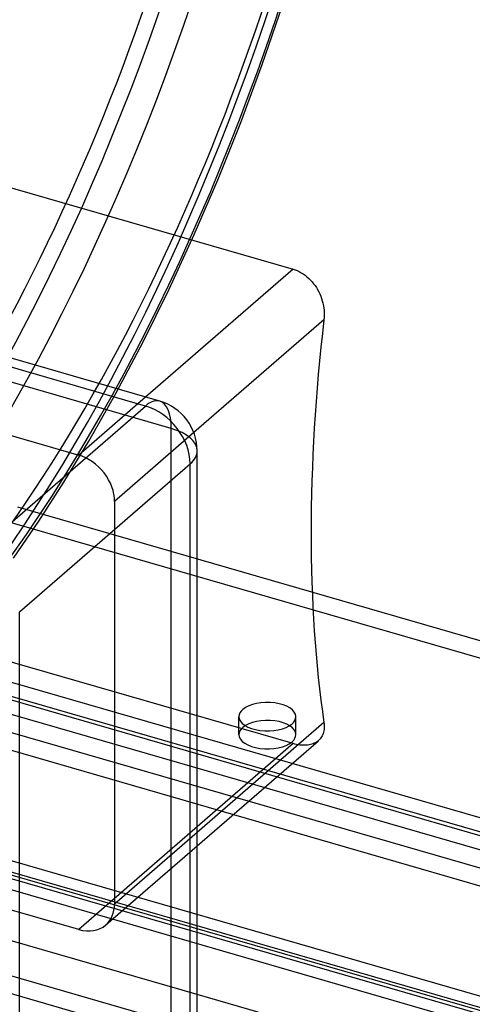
# Model space of a CAD drawing. Header units: millimetres. Extents: x -180 to 180, y -161 to 145.
# Tile 6 of 12: x -44 to 0, y -101 to -6. Entities that reach past the tile are written whole.
import ezdxf

# ---------------------------------------------------------------- set-up
doc = ezdxf.new("R2010")
doc.units = ezdxf.units.MM
doc.layers.add('HIDDEN', color=7, linetype='Continuous')
doc.layers.add('THICK', color=7, linetype='Continuous')

msp = doc.modelspace()

# ---------------------------------------------------------------- linework, layer by layer
at = {"layer": 'HIDDEN'}
for p, q in [((-20.302, -9.894), (-18.354, -4.211)), ((-22.374, -15.483), (-20.302, -9.894)), ((-24.563, -20.961), (-22.374, -15.483)), ((-29.086, -45.004), (-111.964, -21.079)), ((-26.858, -26.305), (-24.563, -20.961)), ((-29.286, -31.571), (-26.858, -26.305)), ((-103.023, -28.81), (-38.027, -47.573)), ((-31.803, -36.661), (-29.286, -31.571)), ((-34.398, -41.556), (-31.803, -36.661)), ((-37.058, -46.238), (-34.398, -41.556)), ((-31.56, -41.972), (-38.027, -47.573)), ((-26.907, -45.406), (-34.563, -52.037)), ((-29.086, -108.267), (-29.086, -45.004)), ((-39.458, -50.194), (-37.058, -46.238)), ((-41.887, -53.958), (-39.458, -50.194)), ((-34.563, -52.037), (-34.563, -90.878)), ((-43.938, -52.557), (113.938, -98.132)), ((115.67, -100.364), (-45.67, -53.789)), ((-44.337, -57.521), (-41.887, -53.958)), ((103.867, -130.945), (-157.673, -55.445)), ((-17.317, -75.407), (-82.313, -56.645)), ((-64.354, -63.748), (101.018, -111.487)), ((-66.086, -64.98), (102.75, -113.719)), ((97.938, -111.988), (-59.938, -66.413)), ((99.67, -114.22), (-61.67, -67.645)), ((-62.938, -69.011), (94.938, -114.586)), ((-64.67, -70.243), (96.67, -116.818)), ((-22.551, -74.535), (-22.551, -72.803)), ((-17.051, -74.536), (-17.051, -72.804)), ((-38.027, -93.342), (-103.023, -74.58)), ((-17.317, -75.407), (-38.027, -93.342)), ((-17.156, -75.45), (-17.317, -75.407)), ((-16.995, -75.488), (-17.156, -75.45)), ((-16.833, -75.518), (-16.995, -75.488)), ((-16.673, -75.542), (-16.833, -75.518)), ((-16.514, -75.558), (-16.673, -75.542)), ((-16.357, -75.567), (-16.514, -75.558)), ((-16.204, -75.569), (-16.357, -75.567)), ((-16.055, -75.562), (-16.204, -75.569)), ((-15.909, -75.549), (-16.055, -75.562)), ((-15.769, -75.527), (-15.909, -75.549)), ((-15.634, -75.499), (-15.769, -75.527)), ((-15.505, -75.463), (-15.634, -75.499)), ((-15.383, -75.42), (-15.505, -75.463)), ((-15.267, -75.371), (-15.383, -75.42)), ((-15.158, -75.316), (-15.267, -75.371)), ((-15.056, -75.255), (-15.158, -75.316)), ((-14.961, -75.189), (-15.056, -75.255)), ((-14.871, -75.115), (-14.961, -75.189)), ((73.051, -120.665), (-67.504, -80.09)), ((-26.586, -99.609), (-88.742, -81.666)), ((74.784, -122.897), (-69.237, -81.322)), ((74.608, -122.193), (-65.948, -81.618)), ((76.34, -124.425), (-67.68, -82.85)), ((-26.586, -83.969), (-34.563, -90.878)), ((-35.409, -92.902), (-26.586, -85.261)), ((-74.608, -89.118), (-26.586, -102.98)), ((-76.34, -90.35), (67.68, -131.925))]:
    msp.add_line(p, q, dxfattribs=at)
for centre, major_axis, ratio, start_param, end_param in [((-70.616, 20.385), (29.538, 102.322), 0.433013, -0.982794, 2.158799), ((-70.616, 20.385), (28.588, 99.031), 0.433013, 0, 2.158799), ((-70.616, 20.385), (29.538, 102.322), 0.433013, -2.55359, -0.982794), ((-68.884, 19.885), (30.092, 104.243), 0.433013, -2.55359, -0.982794), ((-70.616, 20.385), (28.588, 99.031), 0.433013, -3.141592, -0.982794), ((-61.886, 17.865), (30.092, 104.243), 0.433013, -2.55359, -0.982794), ((-60.154, 17.365), (-29.538, -102.322), 0.433013, 0.588003, 2.158799), ((-60.154, 17.365), (-28.588, -99.031), 0.433013, 0, 2.158799), ((-31.586, -47.169), (-1.387, -4.804), 0.433013, 2.158799, 3.141599), ((-31.586, -47.169), (-5, 0), 0.5, 3.141499, 4.18879), ((-38.027, -51.037), (2.619, -3.024), 0.75, 0.713724, 2.284521), ((-19.801, -72.804), (-2.75, 0), 0.5, -0.523599, -0.000094), ((-19.801, -72.804), (-2.75, 0), 0.5, 3.141499, 5.759587), ((-19.801, -72.804), (-2.75, 0), 0.5, -0.000094, 2.617994), ((-19.801, -74.536), (2.75, 0), 0.5, -0.000094, 2.617994), ((-19.801, -72.804), (-2.75, 0), 0.5, 2.617994, 3.141499), ((-19.801, -74.536), (2.75, 0), 0.5, 2.617994, 3.141499), ((-19.801, -74.536), (2.75, 0), 0.5, 3.141499, 5.759587), ((-19.801, -74.536), (2.75, 0), 0.5, -0.523599, -0.000094), ((-38.027, -89.878), (2.619, -3.024), 0.75, 0.000079, 0.713724), ((-38.027, -89.878), (2.619, -3.024), 0.75, -0.857072, 0.000079)]:
    msp.add_ellipse(centre, major_axis=major_axis, ratio=ratio, start_param=start_param, end_param=end_param, dxfattribs=at)
at = {"layer": 'THICK'}
for p, q in [((-82.313, -10.875), (-17.317, -29.638)), ((-31.586, -42.838), (-114.464, -18.913)), ((-30.199, -42.365), (-113.078, -18.44)), ((-17.317, -29.638), (-31.56, -41.972)), ((-17.317, -29.638), (-17.121, -29.701)), ((-17.121, -29.701), (-16.923, -29.779)), ((-16.923, -29.779), (-16.726, -29.87)), ((-16.726, -29.87), (-16.531, -29.975)), ((-16.531, -29.975), (-16.34, -30.093)), ((-16.34, -30.093), (-16.154, -30.224)), ((-16.154, -30.224), (-15.974, -30.367)), ((-15.974, -30.367), (-15.8, -30.521)), ((-15.8, -30.521), (-15.634, -30.685)), ((-15.634, -30.685), (-15.478, -30.857)), ((-15.478, -30.857), (-15.33, -31.038)), ((-15.33, -31.038), (-15.193, -31.224)), ((-15.193, -31.224), (-15.067, -31.414)), ((-15.067, -31.414), (-14.951, -31.609)), ((-14.951, -31.609), (-14.842, -31.812)), ((-14.842, -31.812), (-14.741, -32.024)), ((-14.741, -32.024), (-14.65, -32.242)), ((-14.65, -32.242), (-14.569, -32.467)), ((-14.569, -32.467), (-14.498, -32.695)), ((-14.498, -32.695), (-14.438, -32.927)), ((-14.438, -32.927), (-14.39, -33.16)), ((-14.39, -33.16), (-14.353, -33.394)), ((-14.353, -33.394), (-14.328, -33.627)), ((-14.328, -33.627), (-14.315, -33.858)), ((-14.313, -34.086), (-14.322, -34.308)), ((-14.315, -33.858), (-14.313, -34.086)), ((-14.341, -34.524), (-26.907, -45.406)), ((-14.322, -34.308), (-14.341, -34.524)), ((-48.061, -57.106), (-31.586, -42.838)), ((-26.586, -110.432), (-26.586, -47.169)), ((-43.731, -62.686), (-27.256, -48.419)), ((-27.256, -111.682), (-27.256, -48.419)), ((-43.731, -125.95), (-43.731, -62.686)), ((-14.341, -73.366), (-26.586, -83.969)), ((-14.33, -74.047), (-14.35, -74.177)), ((-14.341, -73.366), (-14.325, -73.505)), ((-14.317, -73.915), (-14.33, -74.047)), ((-14.325, -73.505), (-14.315, -73.643)), ((-14.312, -73.78), (-14.317, -73.915)), ((-14.315, -73.643), (-14.312, -73.78)), ((-14.786, -75.035), (-14.871, -75.115)), ((-14.707, -74.949), (-14.786, -75.035)), ((-14.634, -74.855), (-14.707, -74.949)), ((-14.568, -74.756), (-14.634, -74.855)), ((-14.51, -74.65), (-14.568, -74.756)), ((-14.458, -74.539), (-14.51, -74.65)), ((-14.415, -74.423), (-14.458, -74.539)), ((-14.379, -74.302), (-14.415, -74.423)), ((-14.35, -74.177), (-14.379, -74.302)), ((-26.586, -85.261), (-14.877, -75.121)), ((18.696, -112.681), (-26.586, -99.609))]:
    msp.add_line(p, q, dxfattribs=at)
msp.add_arc((-31.586, -47.169), 5, 359.99736, 73.89803, dxfattribs=at)
for centre, major_axis, ratio, start_param, end_param in [((-68.884, 19.885), (30.092, 104.243), 0.433013, 0.000107, 2.127294), ((-60.154, 17.365), (-29.538, -102.322), 0.433013, 2.887296, 5.19132), ((-61.886, 17.865), (30.092, 104.243), 0.433013, 0.000107, 2.047869), ((-60.154, 17.365), (-28.588, -99.031), 0.433013, -3.141592, -1.074533), ((35.962, -10.381), (-28.588, -99.031), 0.433013, -1.202108, -0.982794), ((-31.586, -47.169), (-1.387, -4.804), 0.433013, -3.141586, -2.55359), ((-31.586, -47.169), (-3.273, 3.78), 0.75, -2.427868, -0.857072), ((-31.586, -47.169), (-5, 0), 0.5, 2.617994, 3.141499), ((35.962, -10.381), (-28.588, -99.031), 0.433013, -0.982794, -0.76348)]:
    msp.add_ellipse(centre, major_axis=major_axis, ratio=ratio, start_param=start_param, end_param=end_param, dxfattribs=at)

doc.saveas('drawing.dxf')
